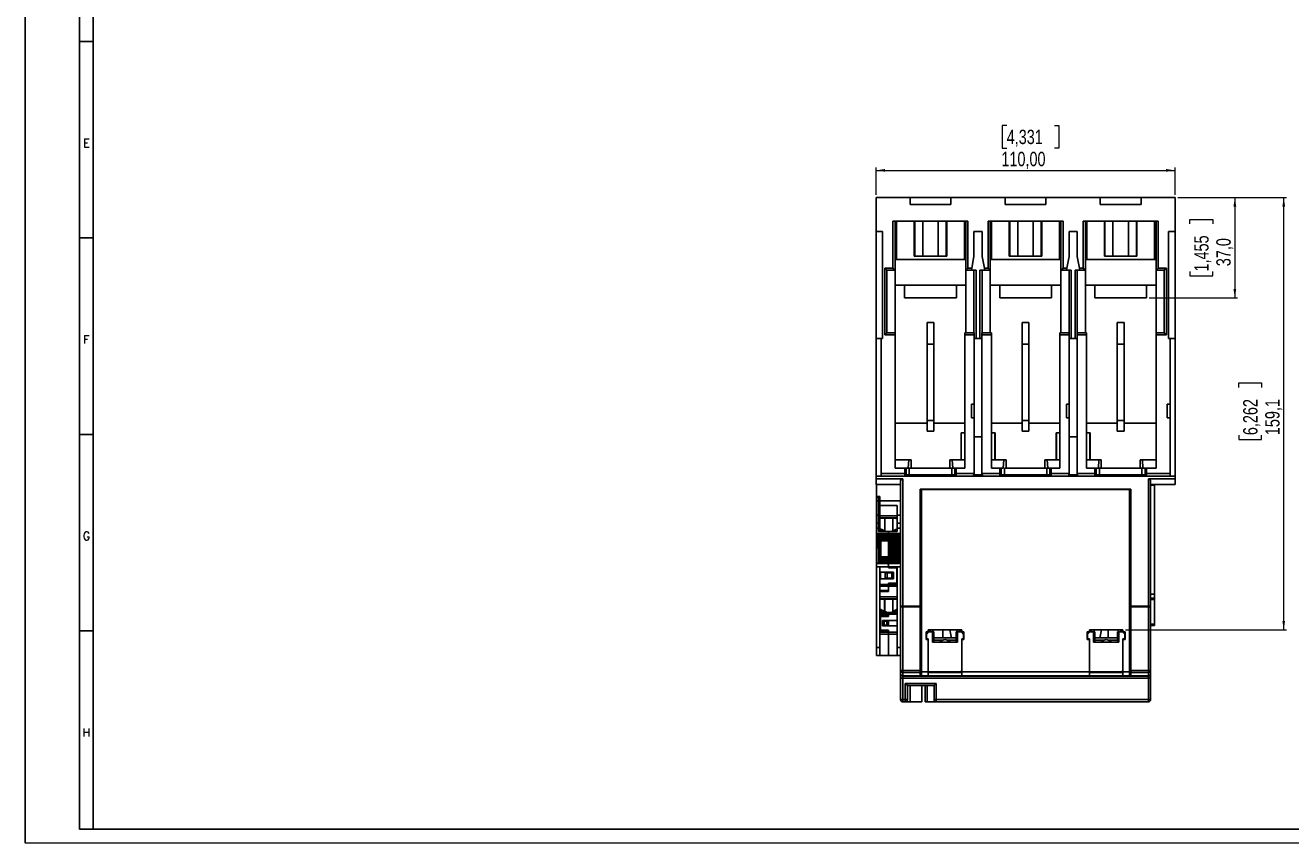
# Model space of a CAD drawing. Header units: millimetres. Extents: x 0 to 841, y 0 to 594.
# Tile 1 of 16: x 0 to 466, y 0 to 301. Entities that reach past the tile are written whole.
import ezdxf

# ---------------------------------------------------------------- set-up
doc = ezdxf.new("R2010")
doc.units = ezdxf.units.MM
doc.header["$PDSIZE"] = -1
doc.layers.add('FORMATO', color=7, linetype='Continuous')
doc.styles.add('SLDTEXTSTYLE0', font='ROMANS')
doc.styles.add('SLDTEXTSTYLE3', font='TXT', dxfattribs={"width": 0.75})
doc.dimstyles.new('SLDDIMSTYLE0', dxfattribs={"dimtxt": 5.291667, "dimasz": 3.302, "dimexe": 0, "dimexo": 0.0625, "dimgap": 1.322917, "dimtad": 1, "dimdec": 1, "dimrnd": 1e-09, "dimzin": 12, "dimdsep": 46, "dimtxsty": 'SLDTEXTSTYLE3', "dimsah": 1, "dimcen": 0.09, "dimadec": 0, "dimazin": 3, "dimtfac": 1, "dimtdec": 1, "dimtofl": 0, "dimtmove": 0, "dimatfit": 3, "dimfxl": 0, "dimfrac": 2, "dimtolj": 1, "dimtzin": 12, "dimarcsym": 0})
doc.dimstyles.new('SLDDIMSTYLE2', dxfattribs={"dimtxt": 5.291667, "dimasz": 3.302, "dimexe": 0, "dimexo": 0.0625, "dimgap": 1.322917, "dimtad": 1, "dimrnd": 1e-09, "dimzin": 12, "dimdsep": 46, "dimtxsty": 'SLDTEXTSTYLE3', "dimsah": 1, "dimcen": 0.09, "dimadec": 0, "dimazin": 3, "dimtfac": 1, "dimtofl": 0, "dimtmove": 0, "dimatfit": 3, "dimfxl": 0, "dimfrac": 2, "dimtolj": 1, "dimtzin": 12, "dimarcsym": 0})

# ---------------------------------------------------------------- blocks, each defined once
blk = doc.blocks.new('_D_8')
at = {"color": 7, "linetype": 'Continuous', "lineweight": 0}
for p, q in [((424.09, 237.37), (446.09, 237.37)), ((445.09, 237.37), (445.09, 200.42)), ((428.55, 227.74), (428.55, 229.35)), ((428.55, 229.35), (436.96, 229.35)), ((436.96, 229.35), (436.96, 227.74)), ((428.55, 210.15), (428.55, 208.54)), ((436.96, 208.54), (436.96, 210.15)), ((428.55, 208.54), (436.96, 208.54)), ((413.61, 200.42), (446.09, 200.42))]:
    blk.add_line(p, q, dxfattribs=at)
at = {"color": 7, "linetype": 'Continuous', "lineweight": 18}
for points in [[(445.09, 237.37), (444.58, 234.07), (445.6, 234.07)], [(445.09, 200.42), (445.6, 203.72), (444.58, 203.72)]]:
    blk.add_solid(points, dxfattribs=at)
at = {"color": 7, "linetype": 'Continuous', "lineweight": 18, "char_height": 5.292, "attachment_point": 1, "rotation": 90, "style": 'SLDTEXTSTYLE3'}
for s, insert in [('1,455', (430.14, 210.15)), ('37,0', (438.27, 212.11))]:
    blk.add_mtext(s, dxfattribs=dict(at, insert=insert))
blk = doc.blocks.new('_D_9')
at = {"color": 7, "linetype": 'Continuous', "lineweight": 0}
for p, q in [((361.14, 263.91), (359.53, 263.91)), ((359.53, 263.91), (359.53, 255.5)), ((378.73, 263.91), (380.34, 263.91)), ((380.34, 263.91), (380.34, 255.5)), ((359.53, 255.5), (361.14, 255.5)), ((380.34, 255.5), (378.73, 255.5)), ((313.09, 238.37), (313.09, 248.37)), ((313.09, 247.37), (423.09, 247.37)), ((423.09, 238.37), (423.09, 248.37))]:
    blk.add_line(p, q, dxfattribs=at)
at = {"color": 7, "linetype": 'Continuous', "lineweight": 18}
for points in [[(313.09, 247.37), (316.39, 246.86), (316.39, 247.88)], [(423.09, 247.37), (419.79, 247.88), (419.79, 246.86)]]:
    blk.add_solid(points, dxfattribs=at)
at = {"color": 7, "linetype": 'Continuous', "lineweight": 18, "char_height": 5.292, "attachment_point": 1, "style": 'SLDTEXTSTYLE3'}
for s, insert in [('4,331', (361.14, 262.32)), ('110,00', (359.19, 254.19))]:
    blk.add_mtext(s, dxfattribs=dict(at, insert=insert))
blk = doc.blocks.new('_D_10')
at = {"color": 7, "linetype": 'Continuous', "lineweight": 0}
for p, q in [((424.09, 237.37), (464.09, 237.37)), ((463.09, 78.32), (463.09, 237.37)), ((446.55, 167.53), (446.55, 169.14)), ((446.55, 169.14), (454.96, 169.14)), ((454.96, 169.14), (454.96, 167.53)), ((446.55, 149.94), (446.55, 148.33)), ((454.96, 148.33), (454.96, 149.94)), ((446.55, 148.33), (454.96, 148.33)), ((404.89, 78.32), (464.09, 78.32))]:
    blk.add_line(p, q, dxfattribs=at)
at = {"color": 7, "linetype": 'Continuous', "lineweight": 18}
for points in [[(463.09, 237.37), (462.58, 234.07), (463.6, 234.07)], [(463.09, 78.32), (463.6, 81.62), (462.58, 81.62)]]:
    blk.add_solid(points, dxfattribs=at)
at = {"color": 7, "linetype": 'Continuous', "lineweight": 18, "char_height": 5.292, "attachment_point": 1, "rotation": 90, "style": 'SLDTEXTSTYLE3'}
for s, insert in [('6,262', (448.14, 149.94)), ('159,1', (456.27, 149.94))]:
    blk.add_mtext(s, dxfattribs=dict(at, insert=insert))

msp = doc.modelspace()

# ---------------------------------------------------------------- linework, layer by layer
at = {"color": 7, "linetype": 'Continuous', "lineweight": 25}
for p, q in [((313.088, 224.823), (313.088, 237.373)), ((325.588, 237.373), (313.088, 237.373)), ((325.588, 234.773), (325.588, 237.373)), ((325.588, 237.373), (340.588, 237.373)), ((325.588, 234.773), (340.588, 234.773)), ((340.588, 234.773), (340.588, 237.373)), ((360.588, 237.373), (340.588, 237.373)), ((360.588, 234.773), (360.588, 237.373)), ((360.588, 237.373), (375.588, 237.373)), ((360.588, 234.773), (375.588, 234.773)), ((375.588, 234.773), (375.588, 237.373)), ((395.588, 237.373), (375.588, 237.373)), ((395.588, 234.773), (395.588, 237.373)), ((395.588, 237.373), (410.588, 237.373)), ((395.588, 234.773), (410.588, 234.773)), ((410.588, 234.773), (410.588, 237.373)), ((423.088, 237.373), (410.588, 237.373)), ((423.088, 224.823), (423.088, 237.373)), ((346.888, 228.623), (319.288, 228.623)), ((319.288, 211.423), (319.288, 228.623)), ((320.088, 228.623), (320.088, 210.623)), ((327.088, 228.623), (320.588, 228.623)), ((320.588, 228.623), (320.588, 214.623)), ((327.088, 215.823), (327.088, 228.623)), ((327.302, 215.823), (327.302, 228.623)), ((330.253, 228.623), (330.253, 215.823)), ((335.923, 215.823), (335.923, 228.623)), ((338.874, 228.623), (338.874, 215.823)), ((339.087, 215.823), (339.087, 228.623)), ((345.588, 228.623), (339.087, 228.623)), ((345.588, 228.623), (345.588, 214.623)), ((346.088, 210.623), (346.088, 228.623)), ((346.888, 228.623), (346.888, 211.423)), ((381.888, 228.623), (354.288, 228.623)), ((354.288, 211.423), (354.288, 228.623)), ((355.088, 228.623), (355.088, 210.623)), ((355.588, 228.623), (355.588, 214.623)), ((362.088, 228.623), (355.588, 228.623)), ((362.088, 215.823), (362.088, 228.623)), ((362.302, 215.823), (362.302, 228.623)), ((365.253, 228.623), (365.253, 215.823)), ((370.923, 215.823), (370.923, 228.623)), ((373.874, 228.623), (373.874, 215.823)), ((374.087, 215.823), (374.087, 228.623)), ((380.588, 228.623), (374.087, 228.623)), ((380.588, 228.623), (380.588, 214.623)), ((381.088, 210.623), (381.088, 228.623)), ((381.888, 228.623), (381.888, 211.423)), ((416.888, 228.623), (389.288, 228.623)), ((389.288, 211.423), (389.288, 228.623)), ((390.088, 228.623), (390.088, 210.623)), ((397.088, 228.623), (390.588, 228.623)), ((390.588, 228.623), (390.588, 214.623)), ((397.088, 215.823), (397.088, 228.623)), ((397.302, 215.823), (397.302, 228.623)), ((400.253, 228.623), (400.253, 215.823)), ((405.923, 215.823), (405.923, 228.623)), ((408.874, 228.623), (408.874, 215.823)), ((409.087, 215.823), (409.087, 228.623)), ((415.588, 228.623), (409.087, 228.623)), ((415.588, 228.623), (415.588, 214.623)), ((416.088, 210.623), (416.088, 228.623)), ((416.888, 228.623), (416.888, 211.423)), ((315.438, 224.823), (313.088, 224.823)), ((313.088, 185.523), (313.088, 224.823)), ((315.438, 185.523), (315.438, 224.823)), ((320.088, 226.623), (320.588, 226.623)), ((345.588, 226.623), (346.088, 226.623)), ((352.088, 224.823), (349.088, 224.823)), ((349.088, 215.623), (349.088, 224.823)), ((352.088, 215.623), (352.088, 224.823)), ((355.088, 226.623), (355.588, 226.623)), ((380.588, 226.623), (381.088, 226.623)), ((387.088, 224.823), (384.088, 224.823)), ((384.088, 215.623), (384.088, 224.823)), ((387.088, 215.623), (387.088, 224.823)), ((390.088, 226.623), (390.588, 226.623)), ((415.588, 226.623), (416.088, 226.623)), ((423.088, 224.823), (420.738, 224.823)), ((420.738, 224.823), (420.738, 185.523)), ((423.088, 224.823), (423.088, 185.523)), ((320.088, 222.123), (320.588, 222.123)), ((320.588, 221.323), (320.088, 221.323)), ((345.588, 222.123), (346.088, 222.123)), ((346.088, 221.323), (345.588, 221.323)), ((355.088, 222.123), (355.588, 222.123)), ((355.588, 221.323), (355.088, 221.323)), ((380.588, 222.123), (381.088, 222.123)), ((381.088, 221.323), (380.588, 221.323)), ((390.088, 222.123), (390.588, 222.123)), ((390.588, 221.323), (390.088, 221.323)), ((415.588, 222.123), (416.088, 222.123)), ((416.088, 221.323), (415.588, 221.323)), ((320.588, 214.623), (320.088, 214.623)), ((345.588, 214.623), (320.588, 214.623)), ((327.088, 215.823), (339.087, 215.823)), ((346.088, 214.623), (345.588, 214.623)), ((348.248, 211.423), (349.088, 215.623)), ((352.088, 215.623), (352.928, 211.423)), ((355.588, 214.623), (355.088, 214.623)), ((380.588, 214.623), (355.588, 214.623)), ((362.088, 215.823), (374.087, 215.823)), ((381.088, 214.623), (380.588, 214.623)), ((383.248, 211.423), (384.088, 215.623)), ((387.088, 215.623), (387.928, 211.423)), ((390.588, 214.623), (390.088, 214.623)), ((415.588, 214.623), (390.588, 214.623)), ((397.088, 215.823), (409.087, 215.823)), ((416.088, 214.623), (415.588, 214.623)), ((316.288, 211.423), (319.288, 211.423)), ((316.288, 186.823), (316.288, 211.423)), ((316.288, 211.423), (317.088, 210.623)), ((317.088, 210.623), (317.088, 187.623)), ((320.088, 210.623), (317.088, 210.623)), ((320.088, 210.623), (319.288, 211.423)), ((320.088, 187.623), (320.088, 210.623)), ((346.888, 211.423), (346.088, 210.623)), ((348.088, 210.623), (346.088, 210.623)), ((346.088, 187.623), (346.088, 210.623)), ((346.888, 211.423), (348.248, 211.423)), ((348.248, 211.423), (348.088, 210.623)), ((349.888, 210.623), (348.088, 210.623)), ((349.088, 187.623), (349.088, 210.623)), ((349.888, 210.623), (349.888, 185.523)), ((351.288, 185.523), (351.288, 210.623)), ((353.088, 210.623), (351.288, 210.623)), ((352.088, 210.623), (352.088, 187.623)), ((352.928, 211.423), (354.288, 211.423)), ((353.088, 210.623), (352.928, 211.423)), ((355.088, 210.623), (353.088, 210.623)), ((355.088, 210.623), (354.288, 211.423)), ((355.088, 187.623), (355.088, 210.623)), ((381.888, 211.423), (381.088, 210.623)), ((383.088, 210.623), (381.088, 210.623)), ((381.088, 187.623), (381.088, 210.623)), ((381.888, 211.423), (383.248, 211.423)), ((383.248, 211.423), (383.088, 210.623)), ((384.888, 210.623), (383.088, 210.623)), ((384.088, 187.623), (384.088, 210.623)), ((384.888, 210.623), (384.888, 185.523)), ((386.288, 185.523), (386.288, 210.623)), ((388.088, 210.623), (386.288, 210.623)), ((387.088, 210.623), (387.088, 187.623)), ((387.928, 211.423), (389.288, 211.423)), ((388.088, 210.623), (387.928, 211.423)), ((390.088, 210.623), (388.088, 210.623)), ((390.088, 210.623), (389.288, 211.423)), ((390.088, 187.623), (390.088, 210.623)), ((416.888, 211.423), (416.088, 210.623)), ((419.088, 210.623), (416.088, 210.623)), ((416.088, 187.623), (416.088, 210.623)), ((416.888, 211.423), (419.888, 211.423)), ((419.088, 210.623), (419.888, 211.423)), ((419.088, 187.623), (419.088, 210.623)), ((419.888, 211.423), (419.888, 186.823)), ((323.563, 205.183), (320.088, 205.183)), ((323.563, 205.183), (342.613, 205.183)), ((323.563, 200.423), (323.563, 205.183)), ((342.613, 200.423), (342.613, 205.183)), ((346.088, 205.183), (342.613, 205.183)), ((358.563, 205.183), (355.088, 205.183)), ((358.563, 200.423), (358.563, 205.183)), ((358.563, 205.183), (377.613, 205.183)), ((377.613, 200.423), (377.613, 205.183)), ((381.088, 205.183), (377.613, 205.183)), ((393.563, 205.183), (390.088, 205.183)), ((393.563, 200.423), (393.563, 205.183)), ((393.563, 205.183), (412.613, 205.183)), ((412.613, 200.423), (412.613, 205.183)), ((416.088, 205.183), (412.613, 205.183)), ((323.563, 200.423), (342.613, 200.423)), ((358.563, 200.423), (377.613, 200.423)), ((393.563, 200.423), (412.613, 200.423)), ((334.338, 191.337), (331.838, 191.337)), ((331.838, 183.483), (331.838, 191.337)), ((334.338, 191.337), (334.338, 183.483)), ((366.838, 183.483), (366.838, 191.337)), ((369.338, 191.337), (366.838, 191.337)), ((369.338, 191.337), (369.338, 183.483)), ((401.838, 183.483), (401.838, 191.337)), ((404.338, 191.337), (401.838, 191.337)), ((404.338, 191.337), (404.338, 183.483)), ((317.088, 187.623), (316.288, 186.823)), ((320.088, 186.823), (316.288, 186.823)), ((317.088, 187.623), (320.088, 187.623)), ((320.088, 187.623), (320.088, 186.823)), ((320.088, 186.823), (320.088, 137.823)), ((345.688, 186.823), (345.688, 187.623)), ((345.688, 187.623), (349.138, 187.623)), ((345.688, 137.823), (345.688, 186.823)), ((349.138, 186.823), (345.688, 186.823)), ((349.138, 187.623), (349.138, 186.823)), ((349.138, 186.823), (349.138, 161.323)), ((352.038, 186.823), (352.038, 187.623)), ((352.038, 187.623), (355.488, 187.623)), ((352.038, 186.823), (352.038, 135.823)), ((355.488, 186.823), (352.038, 186.823)), ((355.488, 187.623), (355.488, 186.823)), ((355.488, 186.823), (355.488, 137.823)), ((380.688, 187.623), (384.138, 187.623)), ((380.688, 186.823), (380.688, 187.623)), ((380.688, 137.823), (380.688, 186.823)), ((384.138, 186.823), (380.688, 186.823)), ((384.138, 187.623), (384.138, 186.823)), ((384.138, 186.823), (384.138, 161.323)), ((387.038, 186.823), (387.038, 187.623)), ((387.038, 187.623), (390.488, 187.623)), ((390.488, 186.823), (387.038, 186.823)), ((387.038, 186.823), (387.038, 135.823)), ((390.488, 187.623), (390.488, 186.823)), ((390.488, 186.823), (390.488, 137.823)), ((416.088, 187.623), (419.088, 187.623)), ((416.088, 186.823), (416.088, 187.623)), ((416.088, 137.823), (416.088, 186.823)), ((419.888, 186.823), (416.088, 186.823)), ((419.888, 186.823), (419.088, 187.623)), ((314.938, 185.523), (313.088, 185.523)), ((313.088, 185.523), (313.088, 134.823)), ((314.938, 185.523), (314.938, 135.823)), ((314.938, 185.523), (315.438, 185.523)), ((334.338, 183.483), (331.838, 183.483)), ((331.838, 155.373), (331.838, 183.483)), ((334.338, 183.483), (334.338, 155.373)), ((349.888, 185.523), (349.138, 185.523)), ((349.888, 185.523), (351.288, 185.523)), ((352.038, 185.523), (351.288, 185.523)), ((369.338, 183.483), (366.838, 183.483)), ((366.838, 155.373), (366.838, 183.483)), ((369.338, 183.483), (369.338, 155.373)), ((384.888, 185.523), (384.138, 185.523)), ((384.888, 185.523), (386.288, 185.523)), ((387.038, 185.523), (386.288, 185.523)), ((404.338, 183.483), (401.838, 183.483)), ((401.838, 155.373), (401.838, 183.483)), ((404.338, 183.483), (404.338, 155.373)), ((420.738, 185.523), (421.238, 185.523)), ((421.238, 185.523), (421.238, 161.323)), ((423.088, 185.523), (421.238, 185.523)), ((423.088, 134.823), (423.088, 185.523)), ((349.138, 161.323), (348.138, 161.323)), ((348.138, 161.323), (348.138, 156.323)), ((349.138, 156.323), (349.138, 161.323)), ((384.138, 161.323), (383.138, 161.323)), ((383.138, 161.323), (383.138, 156.323)), ((384.138, 156.323), (384.138, 161.323)), ((421.238, 161.323), (420.238, 161.323)), ((420.238, 161.323), (420.238, 156.323)), ((421.238, 156.323), (421.238, 161.323)), ((320.088, 154.373), (331.838, 154.373)), ((331.838, 155.373), (334.338, 155.373)), ((331.838, 151.373), (331.838, 155.373)), ((334.338, 155.373), (334.338, 151.373)), ((334.338, 154.373), (345.688, 154.373)), ((348.138, 156.323), (349.138, 156.323)), ((349.138, 156.323), (349.138, 135.823)), ((355.488, 154.373), (366.838, 154.373)), ((366.838, 155.373), (369.338, 155.373)), ((366.838, 151.373), (366.838, 155.373)), ((369.338, 155.373), (369.338, 151.373)), ((369.338, 154.373), (380.688, 154.373)), ((383.138, 156.323), (384.138, 156.323)), ((384.138, 156.323), (384.138, 135.823)), ((390.488, 154.373), (401.838, 154.373)), ((401.838, 155.373), (404.338, 155.373)), ((401.838, 151.373), (401.838, 155.373)), ((404.338, 155.373), (404.338, 151.373)), ((404.338, 154.373), (416.088, 154.373)), ((420.238, 156.323), (421.238, 156.323)), ((421.238, 156.323), (421.238, 135.823)), ((331.838, 151.373), (334.338, 151.373)), ((344.333, 150.823), (344.333, 140.823)), ((344.438, 150.823), (344.333, 150.823)), ((344.438, 150.823), (344.438, 140.823)), ((345.688, 150.823), (344.438, 150.823)), ((349.138, 149.323), (352.038, 149.323)), ((356.738, 150.823), (355.488, 150.823)), ((356.738, 150.823), (356.738, 140.823)), ((356.842, 150.823), (356.738, 150.823)), ((356.842, 150.823), (356.842, 140.823)), ((366.838, 151.373), (369.338, 151.373)), ((379.333, 150.823), (379.333, 140.823)), ((379.438, 150.823), (379.333, 150.823)), ((379.438, 150.823), (379.438, 140.823)), ((380.688, 150.823), (379.438, 150.823)), ((384.138, 149.323), (387.038, 149.323)), ((391.738, 150.823), (390.488, 150.823)), ((391.738, 150.823), (391.738, 140.823)), ((391.842, 150.823), (391.738, 150.823)), ((391.842, 150.823), (391.842, 140.823)), ((401.838, 151.373), (404.338, 151.373)), ((320.088, 140.823), (325.088, 140.823)), ((325.088, 140.823), (324.888, 137.823)), ((325.954, 140.823), (325.088, 140.823)), ((325.954, 137.823), (325.954, 140.823)), ((340.221, 137.823), (340.221, 140.823)), ((341.088, 140.823), (340.221, 140.823)), ((341.288, 137.823), (341.088, 140.823)), ((341.088, 140.823), (345.688, 140.823)), ((355.488, 140.823), (360.088, 140.823)), ((360.088, 140.823), (359.888, 137.823)), ((360.954, 140.823), (360.088, 140.823)), ((360.954, 137.823), (360.954, 140.823)), ((375.221, 137.823), (375.221, 140.823)), ((376.088, 140.823), (375.221, 140.823)), ((376.288, 137.823), (376.088, 140.823)), ((376.088, 140.823), (380.688, 140.823)), ((390.488, 140.823), (395.088, 140.823)), ((395.088, 140.823), (394.888, 137.823)), ((395.954, 140.823), (395.088, 140.823)), ((395.954, 137.823), (395.954, 140.823)), ((410.221, 137.823), (410.221, 140.823)), ((411.088, 140.823), (410.221, 140.823)), ((411.288, 137.823), (411.088, 140.823)), ((411.088, 140.823), (416.088, 140.823)), ((314.938, 135.823), (323.62, 135.823)), ((314.938, 134.823), (314.938, 135.823)), ((320.088, 137.823), (323.62, 137.823)), ((323.62, 135.823), (323.62, 137.823)), ((323.62, 137.823), (324.119, 137.823)), ((323.62, 135.823), (324.119, 135.823)), ((324.119, 137.823), (324.119, 135.823)), ((324.119, 137.823), (324.888, 137.823)), ((324.152, 135.323), (325.288, 135.323)), ((325.288, 137.823), (325.288, 135.323)), ((325.288, 137.823), (340.888, 137.823)), ((325.288, 135.323), (340.888, 135.323)), ((340.888, 137.823), (340.888, 135.323)), ((340.888, 135.323), (342.023, 135.323)), ((341.288, 137.823), (342.057, 137.823)), ((342.057, 135.823), (342.057, 137.823)), ((342.057, 137.823), (342.555, 137.823)), ((342.555, 135.823), (342.057, 135.823)), ((342.555, 137.823), (342.555, 135.823)), ((342.555, 137.823), (345.688, 137.823)), ((342.555, 135.823), (349.138, 135.823)), ((349.138, 135.823), (348.838, 134.823)), ((348.988, 135.323), (352.188, 135.323)), ((352.038, 135.823), (358.62, 135.823)), ((352.338, 134.823), (352.038, 135.823)), ((355.488, 137.823), (358.62, 137.823)), ((358.62, 135.823), (358.62, 137.823)), ((358.62, 137.823), (359.119, 137.823)), ((358.62, 135.823), (359.119, 135.823)), ((359.119, 137.823), (359.119, 135.823)), ((359.119, 137.823), (359.888, 137.823)), ((359.152, 135.323), (360.288, 135.323)), ((360.288, 137.823), (360.288, 135.323)), ((360.288, 137.823), (375.888, 137.823)), ((360.288, 135.323), (375.888, 135.323)), ((375.888, 137.823), (375.888, 135.323)), ((375.888, 135.323), (377.023, 135.323)), ((376.288, 137.823), (377.057, 137.823)), ((377.057, 135.823), (377.057, 137.823)), ((377.057, 137.823), (377.555, 137.823)), ((377.555, 135.823), (377.057, 135.823)), ((377.555, 137.823), (377.555, 135.823)), ((377.555, 137.823), (380.688, 137.823)), ((377.555, 135.823), (384.138, 135.823)), ((384.138, 135.823), (383.838, 134.823)), ((383.988, 135.323), (387.188, 135.323)), ((387.038, 135.823), (393.62, 135.823)), ((387.338, 134.823), (387.038, 135.823)), ((390.488, 137.823), (393.62, 137.823)), ((393.62, 135.823), (393.62, 137.823)), ((393.62, 137.823), (394.119, 137.823)), ((393.62, 135.823), (394.119, 135.823)), ((394.119, 137.823), (394.119, 135.823)), ((394.119, 137.823), (394.888, 137.823)), ((394.152, 135.323), (395.288, 135.323)), ((395.288, 137.823), (395.288, 135.323)), ((395.288, 137.823), (410.888, 137.823)), ((395.288, 135.323), (410.888, 135.323)), ((410.888, 137.823), (410.888, 135.323)), ((410.888, 135.323), (412.023, 135.323)), ((411.288, 137.823), (412.057, 137.823)), ((412.057, 135.823), (412.057, 137.823)), ((412.057, 137.823), (412.555, 137.823)), ((412.555, 135.823), (412.057, 135.823)), ((412.555, 137.823), (412.555, 135.823)), ((412.555, 137.823), (416.088, 137.823)), ((412.555, 135.823), (421.238, 135.823)), ((421.238, 135.823), (421.238, 134.823)), ((313.088, 133.823), (313.088, 134.823)), ((314.938, 134.823), (313.088, 134.823)), ((313.088, 133.823), (322.888, 133.823)), ((313.088, 131.823), (313.088, 133.823)), ((322.088, 131.823), (313.088, 131.823)), ((313.288, 127.343), (313.288, 131.823)), ((323.653, 134.823), (314.938, 134.823)), ((322.088, 86.723), (322.088, 133.023)), ((322.888, 133.823), (322.888, 86.723)), ((324.82, 134.823), (323.653, 134.823)), ((341.355, 134.823), (324.82, 134.823)), ((342.522, 134.823), (341.355, 134.823)), ((348.838, 134.823), (342.522, 134.823)), ((352.338, 134.823), (348.838, 134.823)), ((358.653, 134.823), (352.338, 134.823)), ((359.82, 134.823), (358.653, 134.823)), ((376.355, 134.823), (359.82, 134.823)), ((377.522, 134.823), (376.355, 134.823)), ((383.838, 134.823), (377.522, 134.823)), ((387.338, 134.823), (383.838, 134.823)), ((393.653, 134.823), (387.338, 134.823)), ((394.82, 134.823), (393.653, 134.823)), ((411.355, 134.823), (394.82, 134.823)), ((412.522, 134.823), (411.355, 134.823)), ((421.238, 134.823), (412.522, 134.823)), ((413.288, 86.723), (413.288, 133.823)), ((413.288, 133.823), (423.088, 133.823)), ((414.088, 133.023), (414.088, 86.723)), ((423.088, 131.823), (414.088, 131.823)), ((415.588, 131.529), (414.088, 131.529)), ((415.588, 131.823), (415.588, 131.529)), ((415.588, 131.529), (415.588, 91.443)), ((421.238, 134.823), (423.088, 134.823)), ((423.088, 133.823), (423.088, 134.823)), ((423.088, 133.823), (423.088, 131.823)), ((313.288, 127.343), (313.288, 127.043)), ((313.288, 127.343), (314.488, 127.343)), ((314.488, 127.043), (313.288, 127.043)), ((313.288, 127.043), (313.288, 125.739)), ((313.988, 125.739), (313.288, 125.739)), ((313.288, 125.739), (313.288, 120.543)), ((313.988, 127.043), (313.988, 127.343)), ((314.488, 126.743), (313.988, 126.743)), ((313.988, 125.739), (313.988, 126.743)), ((313.988, 125.739), (313.988, 120.612)), ((314.238, 127.043), (314.238, 127.343)), ((314.238, 121.043), (314.238, 126.743)), ((314.488, 125.739), (314.488, 127.343)), ((314.488, 126.743), (314.488, 127.043)), ((314.488, 125.739), (314.488, 124.007)), ((314.488, 125.739), (322.088, 125.739)), ((329.338, 130.123), (406.838, 130.123)), ((329.338, 86.723), (329.338, 130.123)), ((329.838, 129.923), (329.838, 130.123)), ((329.838, 129.923), (329.838, 62.823)), ((406.338, 129.923), (329.838, 129.923)), ((406.338, 130.123), (406.338, 129.923)), ((406.338, 62.823), (406.338, 129.923)), ((406.838, 86.723), (406.838, 130.123)), ((314.488, 124.007), (320.888, 124.007)), ((314.488, 124.007), (314.488, 120.612)), ((320.888, 120.543), (320.888, 124.007)), ((314.488, 120.543), (313.288, 120.543)), ((313.288, 120.543), (313.288, 117.543)), ((313.288, 117.543), (313.988, 117.543)), ((313.288, 115.693), (313.288, 117.543)), ((314.488, 120.612), (313.988, 120.612)), ((313.988, 120.462), (314.488, 120.462)), ((313.988, 120.462), (313.988, 117.543)), ((313.988, 117.543), (313.988, 115.781)), ((314.488, 116.863), (313.988, 116.863)), ((314.188, 120.462), (314.188, 119.343)), ((314.188, 119.343), (314.288, 119.343)), ((314.488, 121.043), (314.238, 121.043)), ((314.238, 120.612), (314.238, 121.043)), ((314.288, 120.462), (314.288, 119.343)), ((320.888, 119.343), (314.288, 119.343)), ((314.488, 120.612), (314.488, 120.543)), ((314.488, 120.543), (314.488, 120.462)), ((314.488, 120.462), (314.488, 120.243)), ((314.488, 120.243), (320.888, 120.243)), ((314.488, 120.243), (314.488, 119.543)), ((314.488, 119.543), (320.888, 119.543)), ((314.488, 119.343), (314.488, 115.781)), ((316.288, 119.343), (316.288, 114.556)), ((319.288, 114.74), (319.288, 119.343)), ((320.388, 119.243), (320.388, 119.343)), ((320.388, 119.243), (320.888, 119.243)), ((320.888, 120.543), (322.088, 120.543)), ((320.888, 117.543), (320.888, 120.543)), ((320.888, 117.543), (322.088, 117.543)), ((320.888, 115.693), (320.888, 117.543)), ((313.288, 115.693), (314.488, 115.693)), ((313.288, 115.693), (313.288, 113.743)), ((313.288, 102.793), (313.345, 113.793)), ((313.345, 113.743), (313.288, 113.743)), ((313.288, 113.743), (313.288, 113.393)), ((313.343, 113.393), (313.288, 113.393)), ((313.288, 102.743), (313.288, 113.393)), ((313.345, 113.793), (313.888, 113.793)), ((313.888, 113.793), (313.889, 113.434)), ((313.888, 113.793), (314.488, 113.793)), ((313.889, 113.434), (313.916, 102.793)), ((314.488, 115.781), (313.988, 115.781)), ((313.988, 115.569), (314.488, 115.569)), ((313.988, 115.569), (313.988, 114.504)), ((317.688, 114.504), (313.988, 114.504)), ((314.19, 115.469), (314.19, 114.504)), ((314.459, 102.793), (314.487, 113.434)), ((314.488, 113.793), (314.487, 113.434)), ((314.488, 115.781), (314.488, 115.693)), ((314.488, 115.693), (314.488, 115.569)), ((314.488, 115.569), (314.488, 115.424)), ((314.488, 113.793), (314.888, 113.793)), ((315.976, 114.585), (314.597, 115.253)), ((314.597, 114.504), (314.597, 115.253)), ((314.888, 113.793), (314.888, 113.768)), ((314.888, 113.793), (315.488, 113.793)), ((314.888, 113.768), (314.895, 111.052)), ((316.288, 114.74), (315.21, 115.253)), ((315.48, 111.052), (315.488, 113.768)), ((315.488, 113.793), (315.488, 113.768)), ((315.488, 113.793), (315.888, 113.793)), ((315.888, 113.793), (315.888, 113.768)), ((315.888, 113.793), (316.488, 113.793)), ((315.888, 113.768), (315.895, 111.052)), ((315.976, 114.504), (315.976, 114.585)), ((316.48, 111.052), (316.488, 113.768)), ((316.488, 113.793), (316.488, 113.768)), ((316.488, 113.793), (316.888, 113.793)), ((316.888, 113.793), (316.888, 113.768)), ((316.888, 113.793), (317.488, 113.793)), ((316.888, 113.768), (316.895, 111.052)), ((317.688, 114.393), (317.438, 114.143)), ((317.438, 114.143), (317.688, 113.893)), ((317.48, 111.052), (317.488, 113.768)), ((317.488, 113.793), (317.488, 113.768)), ((317.488, 113.793), (317.888, 113.793)), ((317.688, 114.543), (317.688, 114.393)), ((317.688, 114.543), (320.888, 114.543)), ((317.688, 113.793), (317.688, 114.504)), ((317.688, 113.893), (317.688, 113.793)), ((317.888, 113.793), (317.889, 113.434)), ((317.888, 113.793), (318.488, 113.793)), ((317.889, 113.434), (317.916, 102.793)), ((318.459, 102.793), (318.487, 113.434)), ((318.488, 113.793), (318.487, 113.434)), ((318.488, 113.793), (318.888, 113.793)), ((318.888, 113.793), (318.889, 113.434)), ((318.888, 113.793), (319.488, 113.793)), ((318.889, 113.434), (318.916, 102.793)), ((320.365, 115.253), (318.963, 114.585)), ((318.963, 114.543), (318.963, 114.585)), ((319.459, 102.793), (319.487, 113.434)), ((319.488, 113.793), (319.487, 113.434)), ((319.488, 113.793), (319.888, 113.793)), ((319.888, 113.793), (319.889, 113.434)), ((319.888, 113.793), (320.488, 113.793)), ((319.889, 113.434), (319.916, 102.793)), ((320.365, 114.543), (320.365, 115.253)), ((320.459, 102.793), (320.487, 113.434)), ((320.488, 113.793), (320.487, 113.434)), ((320.488, 113.793), (320.888, 113.793)), ((320.865, 114.543), (320.865, 115.469)), ((320.888, 115.693), (322.088, 115.693)), ((320.888, 114.543), (320.888, 115.693)), ((320.888, 113.793), (320.889, 113.434)), ((320.888, 113.793), (321.488, 113.793)), ((320.889, 113.434), (320.916, 102.793)), ((321.459, 102.793), (321.487, 113.434)), ((321.488, 113.793), (321.487, 113.434)), ((321.488, 113.793), (322.088, 113.793)), ((322.059, 102.793), (322.088, 113.793)), ((314.865, 111.052), (314.869, 111.05)), ((314.895, 111.052), (314.865, 111.052)), ((314.865, 111.052), (314.865, 105.17)), ((317.607, 111.05), (314.869, 111.05)), ((314.869, 105.174), (314.869, 111.05)), ((315.895, 111.052), (315.48, 111.052)), ((316.895, 111.052), (316.48, 111.052)), ((317.611, 111.052), (317.48, 111.052)), ((317.611, 111.052), (317.607, 111.05)), ((317.607, 111.05), (317.607, 105.174)), ((317.611, 111.052), (317.611, 105.17)), ((322.088, 110.608), (322.079, 110.608)), ((322.081, 111.293), (322.088, 111.293)), ((313.288, 102.793), (313.916, 102.793)), ((313.288, 102.743), (317.688, 102.743)), ((313.288, 102.743), (313.288, 101.543)), ((314.459, 102.793), (313.916, 102.793)), ((314.088, 102.793), (314.088, 102.743)), ((314.438, 102.743), (314.438, 102.793)), ((314.459, 102.793), (314.916, 102.793)), ((314.488, 102.793), (314.488, 102.743)), ((314.865, 105.17), (314.869, 105.174)), ((314.911, 105.17), (314.865, 105.17)), ((317.607, 105.174), (314.869, 105.174)), ((314.91, 105.17), (314.916, 102.793)), ((315.459, 102.793), (314.916, 102.793)), ((315.459, 102.793), (315.465, 105.17)), ((315.459, 102.793), (315.916, 102.793)), ((315.911, 105.17), (315.464, 105.17)), ((315.91, 105.17), (315.916, 102.793)), ((316.459, 102.793), (315.916, 102.793)), ((316.459, 102.793), (316.465, 105.17)), ((316.459, 102.793), (316.916, 102.793)), ((316.911, 105.17), (316.464, 105.17)), ((316.91, 105.17), (316.916, 102.793)), ((317.459, 102.793), (316.916, 102.793)), ((317.459, 102.793), (317.465, 105.17)), ((317.459, 102.793), (317.916, 102.793)), ((317.611, 105.17), (317.464, 105.17)), ((317.611, 105.17), (317.607, 105.174)), ((317.688, 102.743), (317.688, 101.543)), ((317.688, 102.743), (317.688, 102.393)), ((317.688, 102.743), (321.288, 102.743)), ((318.459, 102.793), (317.916, 102.793)), ((318.459, 102.793), (318.916, 102.793)), ((319.459, 102.793), (318.916, 102.793)), ((319.459, 102.793), (319.916, 102.793)), ((320.459, 102.793), (319.916, 102.793)), ((320.459, 102.793), (320.916, 102.793)), ((321.459, 102.793), (320.916, 102.793)), ((321.288, 102.743), (321.288, 102.793)), ((321.459, 102.793), (322.059, 102.793)), ((322.088, 105.793), (322.067, 105.793)), ((322.068, 106.477), (322.088, 106.478)), ((317.688, 101.543), (313.288, 101.543)), ((313.288, 101.543), (313.288, 71.843)), ((314.488, 101.543), (314.488, 71.843)), ((319.488, 99.543), (314.488, 99.543)), ((314.688, 97.043), (314.688, 99.543)), ((316.388, 99.293), (316.388, 97.293)), ((316.388, 99.293), (317.188, 99.293)), ((317.188, 99.293), (317.188, 97.293)), ((317.188, 99.293), (318.888, 99.293)), ((317.688, 102.393), (317.438, 102.143)), ((317.438, 102.143), (317.688, 101.893)), ((317.688, 101.893), (317.688, 101.543)), ((317.688, 101.543), (317.688, 101.143)), ((317.688, 101.543), (322.088, 101.543)), ((320.688, 101.143), (317.688, 101.143)), ((318.888, 97.293), (318.888, 99.293)), ((319.488, 97.043), (319.488, 99.543)), ((320.688, 101.143), (320.688, 95.443)), ((320.888, 71.843), (320.888, 101.543)), ((314.488, 97.043), (319.488, 97.043)), ((317.688, 95.043), (314.488, 95.043)), ((317.688, 94.343), (314.488, 94.343)), ((317.188, 97.293), (316.388, 97.293)), ((317.188, 97.293), (318.888, 97.293)), ((320.688, 95.443), (317.688, 95.443)), ((317.688, 95.443), (317.688, 95.043)), ((317.688, 95.043), (317.688, 94.343)), ((317.688, 95.043), (320.888, 95.043)), ((317.688, 94.343), (317.688, 92.743)), ((317.688, 94.343), (320.888, 94.343)), ((317.688, 92.443), (317.688, 94.343)), ((314.488, 92.743), (317.688, 92.743)), ((314.488, 92.443), (317.688, 92.443)), ((314.488, 90.443), (320.888, 90.443)), ((314.488, 89.743), (320.888, 89.743)), ((320.888, 89.543), (314.488, 89.543)), ((316.188, 89.543), (316.188, 85.147)), ((316.288, 89.543), (316.288, 85.1)), ((319.288, 84.916), (319.288, 89.543)), ((414.088, 91.443), (415.588, 91.443)), ((415.588, 89.943), (414.088, 89.943)), ((415.588, 89.443), (414.088, 89.443)), ((415.588, 91.443), (415.588, 89.943)), ((415.588, 89.943), (415.588, 89.443)), ((415.588, 89.443), (415.588, 80.443)), ((317.688, 84.743), (314.488, 84.743)), ((317.688, 84.043), (314.488, 84.043)), ((314.61, 85.785), (314.61, 85.829)), ((314.71, 84.743), (314.71, 85.829)), ((316.613, 84.945), (315.21, 85.613)), ((315.21, 84.743), (315.21, 85.613)), ((316.613, 84.743), (316.613, 84.945)), ((317.688, 84.743), (317.688, 84.043)), ((317.688, 84.743), (320.888, 84.743)), ((317.688, 84.043), (317.688, 83.493)), ((317.688, 83.243), (317.688, 84.043)), ((317.688, 84.043), (320.888, 84.043)), ((320.365, 85.613), (319.288, 85.1)), ((319.288, 85.147), (320.265, 85.613)), ((320.888, 85.569), (319.6, 84.945)), ((319.6, 84.743), (319.6, 84.945)), ((322.088, 63.377), (322.088, 87.023)), ((322.088, 87.023), (322.888, 87.023)), ((322.888, 86.723), (322.088, 86.723)), ((322.888, 87.023), (322.888, 63.377)), ((329.338, 87.023), (322.888, 87.023)), ((329.338, 86.723), (322.888, 86.723)), ((329.338, 87.023), (329.338, 63.377)), ((329.838, 86.723), (329.338, 86.723)), ((406.838, 86.723), (406.338, 86.723)), ((406.838, 87.023), (406.838, 63.377)), ((413.288, 87.023), (406.838, 87.023)), ((413.288, 86.723), (406.838, 86.723)), ((413.288, 63.377), (413.288, 87.023)), ((413.288, 87.023), (414.088, 87.023)), ((414.088, 86.723), (413.288, 86.723)), ((414.088, 87.023), (414.088, 63.377)), ((314.488, 83.493), (317.688, 83.493)), ((314.688, 78.243), (314.688, 83.243)), ((314.688, 83.243), (317.688, 83.243)), ((315.388, 79.743), (315.388, 81.743)), ((320.888, 81.743), (315.388, 81.743)), ((320.888, 79.743), (315.388, 79.743)), ((316.988, 81.493), (315.988, 81.493)), ((315.988, 81.493), (315.988, 79.993)), ((315.988, 79.993), (316.988, 79.993)), ((316.988, 79.993), (316.988, 81.493)), ((316.988, 81.493), (317.488, 81.493)), ((317.488, 79.993), (316.988, 79.993)), ((317.488, 79.993), (317.488, 81.493)), ((317.688, 79.743), (317.688, 81.743)), ((414.088, 80.443), (415.588, 80.443)), ((415.588, 79.943), (414.088, 79.943)), ((415.588, 80.443), (415.588, 79.943)), ((314.488, 77.993), (317.688, 77.993)), ((317.688, 77.443), (314.488, 77.443)), ((317.688, 76.743), (314.488, 76.743)), ((314.688, 78.243), (317.688, 78.243)), ((317.688, 77.443), (317.688, 78.243)), ((317.688, 77.993), (317.688, 77.443)), ((317.688, 77.443), (317.688, 76.743)), ((317.688, 77.443), (320.888, 77.443)), ((317.688, 76.743), (317.688, 68.843)), ((317.688, 76.743), (320.888, 76.743)), ((332.288, 77.523), (331.488, 77.523)), ((331.488, 77.523), (331.488, 74.723)), ((331.488, 74.723), (332.288, 74.723)), ((332.388, 77.523), (331.588, 76.723)), ((331.588, 76.723), (331.588, 75.023)), ((331.588, 75.023), (332.288, 75.023)), ((333.088, 78.323), (332.288, 77.523)), ((344.588, 78.323), (332.288, 78.323)), ((332.288, 77.523), (332.288, 78.323)), ((332.288, 77.423), (332.288, 77.523)), ((332.288, 75.023), (332.288, 62.823)), ((332.288, 74.723), (332.288, 62.823)), ((333.788, 77.523), (332.388, 77.523)), ((333.088, 78.323), (333.088, 77.523)), ((333.788, 77.523), (334.288, 77.523)), ((333.788, 73.723), (333.788, 77.523)), ((333.988, 77.523), (333.988, 78.323)), ((334.288, 77.523), (334.288, 73.723)), ((334.288, 75.323), (342.588, 75.323)), ((334.288, 74.523), (337.689, 74.523)), ((336.304, 73.723), (337.688, 74.522)), ((337.65, 78.323), (337.65, 75.323)), ((339.186, 74.523), (342.588, 74.523)), ((339.188, 74.522), (340.572, 73.723)), ((340.65, 75.823), (340.203, 78.323)), ((340.675, 75.323), (340.65, 75.823)), ((342.588, 77.523), (343.088, 77.523)), ((342.588, 73.723), (342.588, 77.523)), ((342.888, 77.523), (342.888, 78.323)), ((343.088, 77.523), (343.088, 73.723)), ((344.488, 77.523), (343.088, 77.523)), ((343.788, 77.523), (343.788, 78.323)), ((344.588, 77.523), (343.788, 78.323)), ((345.288, 76.723), (344.488, 77.523)), ((344.588, 77.523), (344.588, 78.323)), ((345.388, 77.523), (344.588, 77.523)), ((344.588, 77.523), (344.588, 77.423)), ((344.588, 75.023), (345.288, 75.023)), ((344.588, 63.377), (344.588, 75.023)), ((344.588, 74.723), (344.588, 62.823)), ((344.588, 74.723), (345.388, 74.723)), ((345.257, 76.753), (345.257, 77.523)), ((345.257, 74.723), (345.257, 75.023)), ((345.288, 75.023), (345.288, 76.723)), ((345.388, 74.723), (345.388, 77.523)), ((390.788, 77.523), (390.788, 74.723)), ((391.588, 77.523), (390.788, 77.523)), ((390.788, 74.723), (391.588, 74.723)), ((391.688, 77.523), (390.888, 76.723)), ((390.888, 76.723), (390.888, 75.023)), ((390.888, 75.023), (391.588, 75.023)), ((391.147, 77.523), (391.147, 76.982)), ((391.147, 75.023), (391.147, 74.723)), ((392.388, 78.323), (391.588, 77.523)), ((403.888, 78.323), (391.588, 78.323)), ((391.588, 77.523), (391.588, 78.323)), ((391.588, 77.423), (391.588, 77.523)), ((391.588, 75.023), (391.588, 62.823)), ((391.588, 74.723), (391.588, 62.823)), ((393.088, 77.523), (391.688, 77.523)), ((392.388, 78.323), (392.388, 77.523)), ((393.088, 73.723), (393.088, 77.523)), ((393.088, 77.523), (393.588, 77.523)), ((393.288, 77.523), (393.288, 78.323)), ((393.588, 77.523), (393.588, 73.723)), ((393.588, 75.323), (401.888, 75.323)), ((393.588, 74.523), (396.989, 74.523)), ((395.526, 75.823), (395.501, 75.323)), ((395.972, 78.323), (395.526, 75.823)), ((395.604, 73.723), (396.988, 74.522)), ((398.486, 74.523), (401.888, 74.523)), ((398.488, 74.522), (399.872, 73.723)), ((398.526, 78.323), (398.526, 75.323)), ((401.888, 77.523), (402.388, 77.523)), ((401.888, 73.723), (401.888, 77.523)), ((402.188, 77.523), (402.188, 78.323)), ((402.388, 77.523), (402.388, 73.723)), ((403.788, 77.523), (402.388, 77.523)), ((403.088, 77.523), (403.088, 78.323)), ((403.888, 77.523), (403.088, 78.323)), ((404.588, 76.723), (403.788, 77.523)), ((403.888, 77.523), (403.888, 78.323)), ((404.688, 77.523), (403.888, 77.523)), ((403.888, 77.523), (403.888, 77.423)), ((403.888, 75.023), (404.588, 75.023)), ((403.888, 63.377), (403.888, 75.023)), ((403.888, 74.723), (403.888, 62.823)), ((403.888, 74.723), (404.688, 74.723)), ((404.588, 75.023), (404.588, 76.723)), ((404.688, 74.723), (404.688, 77.523)), ((313.288, 71.843), (314.488, 71.843)), ((313.288, 68.843), (313.288, 71.843)), ((314.488, 71.843), (314.488, 68.843)), ((320.888, 71.843), (322.088, 71.843)), ((320.888, 68.843), (320.888, 71.843)), ((343.088, 73.723), (333.788, 73.723)), ((402.388, 73.723), (393.088, 73.723)), ((314.488, 68.843), (313.288, 68.843)), ((314.488, 68.843), (317.688, 68.843)), ((320.888, 68.843), (317.688, 68.843)), ((322.088, 68.843), (320.888, 68.843)), ((329.338, 66.823), (329.838, 66.823)), ((329.838, 66.723), (329.338, 66.723)), ((406.338, 66.823), (406.838, 66.823)), ((406.758, 66.723), (406.338, 66.723)), ((406.758, 66.723), (406.758, 63.823)), ((406.838, 66.723), (406.758, 66.723)), ((322.888, 63.377), (322.088, 63.377)), ((322.088, 62.123), (322.088, 63.377)), ((322.088, 62.123), (322.088, 60.523)), ((322.888, 63.377), (329.338, 63.377)), ((322.888, 62.628), (322.888, 63.377)), ((329.338, 62.628), (322.888, 62.628)), ((322.888, 62.628), (322.888, 61.374)), ((322.888, 61.374), (329.338, 61.374)), ((322.888, 61.323), (322.888, 61.374)), ((329.338, 61.323), (322.888, 61.323)), ((322.888, 61.323), (322.888, 60.523)), ((329.338, 63.823), (329.838, 63.823)), ((329.338, 63.377), (329.338, 62.628)), ((329.338, 61.374), (329.338, 62.628)), ((329.338, 62.223), (329.838, 62.223)), ((329.338, 61.374), (329.338, 61.323)), ((329.338, 61.323), (329.838, 61.323)), ((329.838, 62.823), (332.288, 62.823)), ((329.838, 61.374), (329.838, 62.823)), ((329.838, 61.374), (332.288, 61.374)), ((329.838, 61.323), (329.838, 61.374)), ((332.288, 61.323), (329.838, 61.323)), ((332.288, 62.823), (344.488, 62.823)), ((332.288, 62.823), (332.288, 61.374)), ((344.588, 62.628), (332.288, 62.628)), ((332.288, 61.374), (332.288, 62.628)), ((332.288, 61.374), (344.588, 61.374)), ((332.288, 61.323), (332.288, 61.374)), ((344.588, 61.323), (332.288, 61.323)), ((344.488, 63.377), (344.588, 63.377)), ((344.488, 63.377), (344.488, 62.823)), ((344.588, 62.823), (391.588, 62.823)), ((344.588, 61.374), (344.588, 62.823)), ((344.588, 61.374), (344.588, 62.628)), ((344.588, 61.374), (344.588, 61.323)), ((344.588, 61.374), (391.588, 61.374)), ((391.588, 61.323), (344.588, 61.323)), ((391.588, 62.823), (403.788, 62.823)), ((391.588, 62.823), (391.588, 61.374)), ((403.888, 62.628), (391.588, 62.628)), ((391.588, 61.374), (391.588, 62.628)), ((391.588, 61.374), (403.888, 61.374)), ((391.588, 61.323), (391.588, 61.374)), ((403.888, 61.323), (391.588, 61.323)), ((403.788, 63.377), (403.888, 63.377)), ((403.788, 63.377), (403.788, 62.823)), ((403.888, 62.823), (406.338, 62.823)), ((403.888, 61.374), (403.888, 62.823)), ((403.888, 61.374), (403.888, 62.628)), ((403.888, 61.374), (403.888, 61.323)), ((403.888, 61.374), (406.338, 61.374)), ((406.338, 61.323), (403.888, 61.323)), ((406.338, 63.823), (406.758, 63.823)), ((406.338, 61.374), (406.338, 62.823)), ((406.338, 62.223), (406.838, 62.223)), ((406.338, 61.374), (406.338, 61.323)), ((406.338, 61.323), (406.838, 61.323)), ((406.758, 63.823), (406.838, 63.823)), ((406.838, 63.377), (413.288, 63.377)), ((406.838, 62.628), (406.838, 63.377)), ((413.288, 62.628), (406.838, 62.628)), ((406.838, 62.628), (406.838, 61.374)), ((406.838, 61.374), (413.288, 61.374)), ((406.838, 61.323), (406.838, 61.374)), ((413.288, 61.323), (406.838, 61.323)), ((414.088, 63.377), (413.288, 63.377)), ((413.288, 63.377), (413.288, 62.628)), ((413.288, 61.374), (413.288, 62.628)), ((413.288, 61.374), (413.288, 61.323)), ((413.288, 61.323), (413.288, 60.523)), ((414.088, 63.377), (414.088, 62.123)), ((414.088, 60.523), (414.088, 62.123)), ((322.088, 60.523), (322.888, 60.523)), ((322.088, 52.623), (322.088, 60.523)), ((413.288, 60.523), (322.888, 60.523)), ((322.888, 60.523), (322.888, 52.623)), ((323.788, 58.623), (335.188, 58.623)), ((323.788, 52.623), (323.788, 58.623)), ((323.788, 58.623), (324.588, 57.823)), ((324.588, 57.823), (324.588, 52.623)), ((334.388, 57.823), (324.588, 57.823)), ((325.562, 57.823), (325.562, 51.823)), ((329.888, 57.823), (329.888, 51.823)), ((331.121, 57.823), (331.121, 51.823)), ((331.921, 57.823), (331.921, 51.823)), ((334.388, 57.823), (335.188, 58.623)), ((334.388, 52.623), (334.388, 57.823)), ((335.188, 58.623), (335.188, 52.623)), ((414.088, 60.523), (413.288, 60.523)), ((413.288, 52.623), (413.288, 60.523)), ((414.088, 60.523), (414.088, 52.623)), ((322.088, 52.623), (322.888, 52.623)), ((322.888, 52.623), (323.788, 52.623)), ((322.888, 51.823), (322.888, 52.623)), ((323.788, 51.823), (322.888, 51.823)), ((324.588, 52.623), (323.788, 52.623)), ((323.788, 51.823), (323.788, 52.623)), ((325.562, 51.823), (323.788, 51.823)), ((329.888, 51.823), (325.562, 51.823)), ((331.921, 51.823), (331.121, 51.823)), ((335.188, 51.823), (331.921, 51.823)), ((335.188, 52.623), (334.388, 52.623)), ((335.188, 52.623), (413.288, 52.623)), ((335.188, 52.623), (335.188, 51.823)), ((413.288, 51.823), (335.188, 51.823)), ((413.288, 52.623), (413.288, 51.823)), ((413.288, 52.623), (414.088, 52.623))]:
    msp.add_line(p, q, dxfattribs=at)
at = {"color": 7, "linetype": 'Continuous', "lineweight": 25, "flags": 128}
for points in [[(316.288, 114.607), (316.196, 114.632), (316.212, 114.605), (316.341, 114.525), (316.377, 114.504)], [(319.288, 84.967), (319.379, 84.992), (319.363, 84.965), (319.235, 84.885), (319.005, 84.76), (318.972, 84.743)]]:
    msp.add_lwpolyline(points, dxfattribs=at)
at = {"color": 7, "linetype": 'Continuous', "lineweight": 25}
for centre, radius, start, end in [((323.653, 135.322), 0.499, 270.06359, 0.06345), ((342.523, 135.322), 0.499, 179.93655, 269.93641), ((358.653, 135.322), 0.499, 270.06359, 0.06345), ((377.523, 135.322), 0.499, 179.93655, 269.93641), ((393.653, 135.322), 0.499, 270.06359, 0.06345), ((412.523, 135.322), 0.499, 179.93655, 269.93641), ((322.888, 133.023), 0.8, 90, 180), ((413.288, 133.023), 0.8, 0, 90), ((338.438, 73.223), 1.5, 60, 120), ((397.738, 73.223), 1.5, 60, 120), ((322.863, 63.404), 0.776, 181.94528, 271.82138), ((322.863, 62.149), 0.776, 181.94528, 271.82138), ((322.888, 62.123), 0.8, 180, 270), ((413.312, 63.404), 0.776, 268.17862, 358.05472), ((413.312, 62.149), 0.776, 268.17862, 358.05472), ((413.288, 62.123), 0.8, 270, 0), ((322.888, 52.623), 0.8, 180, 270), ((323.788, 52.623), 0.8, 270, 0), ((335.188, 52.623), 0.8, 180, 270), ((413.288, 52.623), 0.8, 270, 0)]:
    msp.add_arc(centre, radius, start, end, dxfattribs=at)
for centre, major_axis, ratio, start_param, end_param in [((323.653, 135.823), (0, 1), 0.0333333, 1.5707963, 3.1415927), ((324.152, 135.823), (0, 0.5), 0.0666667, 1.5707963, 3.1415927), ((324.82, 135.323), (0, 0.5), 0.9355531, 3.1415927, 4.712389), ((341.355, 135.323), (0, 0.5), 0.9355531, 1.5707963, 3.1415927), ((342.023, 135.823), (0, 0.5), 0.0666667, 3.1415927, 4.712389), ((342.522, 135.823), (0, 1), 0.0333333, 3.1415927, 4.712389), ((358.653, 135.823), (0, 1), 0.0333333, 1.5707963, 3.1415927), ((359.152, 135.823), (0, 0.5), 0.0666667, 1.5707963, 3.1415927), ((359.82, 135.323), (0, 0.5), 0.9355531, 3.1415927, 4.712389), ((376.355, 135.323), (0, 0.5), 0.9355531, 1.5707963, 3.1415927), ((377.023, 135.823), (0, 0.5), 0.0666667, 3.1415927, 4.712389), ((377.522, 135.823), (0, 1), 0.0333333, 3.1415927, 4.712389), ((393.653, 135.823), (0, 1), 0.0333333, 1.5707963, 3.1415927), ((394.152, 135.823), (0, 0.5), 0.0666667, 1.5707963, 3.1415927), ((394.82, 135.323), (0, 0.5), 0.9355531, 3.1415927, 4.712389), ((411.355, 135.323), (0, 0.5), 0.9355531, 1.5707963, 3.1415927), ((412.023, 135.823), (0, 0.5), 0.0666667, 3.1415927, 4.712389), ((412.522, 135.823), (0, 1), 0.0333333, 3.1415927, 4.712389), ((314.69, 115.231), (0.5, -0.238), 0.0361876, 2.9945292, 4.5436888), ((275.909, 133.985), (38.805, -18.51), 0.0361876, 6.1361218, 6.2788083), ((315.21, 115.231), (0.5, -0.238), 0.0361876, 1.588056, 3.1372157), ((318.963, 113.868), (16.153, -7.705), 0.0361876, 4.5436888, 4.5541529), ((320.365, 115.231), (0.5, 0.238), 0.0361876, 0.004377, 1.5535366), ((359.666, 133.985), (38.805, 18.51), 0.0361876, 3.1459696, 3.1647412), ((315.188, 111.052), (0.293, 0), 0.0017402, 6.2586766, 9.4492867), ((316.188, 111.052), (0.293, 0), 0.0017402, 6.2586766, 9.4492867), ((317.188, 111.052), (0.293, 0), 0.0017402, 6.2586766, 9.4492867), ((315.188, 105.17), (0.277, 0), 0.0034907, 3.0601387, 6.3646393), ((316.188, 105.17), (0.277, 0), 0.0034907, 3.0601387, 6.3646393), ((317.188, 105.17), (0.277, 0), 0.0034907, 3.0601387, 6.3646393), ((275.909, 104.345), (38.805, -18.51), 0.0361876, 6.1935889, 6.2788083), ((275.809, 104.345), (38.805, -18.51), 0.0361876, 6.2213414, 6.2788083), ((315.11, 85.591), (0.5, -0.238), 0.0361876, 2.6093437, 3.1372157), ((315.21, 85.591), (0.5, -0.238), 0.0361876, 1.588056, 3.1372157), ((316.613, 84.228), (16.153, -7.705), 0.0361876, 1.5592173, 1.588056), ((316.613, 84.228), (16.153, 7.705), 0.0361876, 4.8548442, 4.8810891), ((320.265, 85.591), (0.5, 0.238), 0.0361876, 0.004377, 1.5535366), ((320.365, 85.591), (0.5, 0.238), 0.0361876, 0.004377, 1.5535366), ((359.566, 104.345), (38.805, 18.51), 0.0361876, 3.1459696, 3.167163), ((359.666, 104.345), (38.805, 18.51), 0.0361876, 3.1459696, 3.1647412)]:
    msp.add_ellipse(centre, major_axis=major_axis, ratio=ratio, start_param=start_param, end_param=end_param, dxfattribs=at)
at = {"layer": 'FORMATO'}
for p, q in [((0, 594), (0, 0)), ((20, 584), (20, 5)), ((25, 5), (25, 584)), ((25, 294.8), (20, 294.8)), ((25, 222.5), (20, 222.5)), ((25, 150.2), (20, 150.2)), ((25, 77.9), (20, 77.9)), ((25, 5), (20, 5)), ((836.06, 5), (24.953, 5))]:
    msp.add_line(p, q, dxfattribs=at)
at = {"layer": 'FORMATO', "lineweight": 18}
msp.add_line((0, 0), (841, 0), dxfattribs=at)
at = {"layer": 'FORMATO', "color": 7}
msp.add_point((0, 0), dxfattribs=at)

# ---------------------------------------------------------------- texts
at = {"layer": 'FORMATO', "char_height": 3, "attachment_point": 2, "style": 'SLDTEXTSTYLE0'}
for s, insert in [('E', (22.508, 258.938)), ('F', (22.484, 186.638)), ('G', (22.503, 114.338)), ('H', (22.478, 42.038))]:
    msp.add_mtext(s, dxfattribs=dict(at, insert=insert))

# ---------------------------------------------------------------- dimensions: what is measured, and where the dimension line sits
at = {"color": 7, "linetype": 'Continuous', "lineweight": 18}
dim = msp.add_linear_dim(base=(423.088, 247.373), p1=(313.088, 237.373), p2=(423.088, 237.373), dimstyle='SLDDIMSTYLE2', dxfattribs=at)
dim.commit()
dim.dimension.update_dxf_attribs({"geometry": '_D_9', "text_midpoint": (369.938, 247.373), "dimtype": 160})
for base, p1, p2, picture, middle in [((463.087646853, 237.372844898), (403.887646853, 78.322844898), (423.087646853, 237.372844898), '_D_10', (463.087646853, 158.734066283)), ((445.087646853, 200.422844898), (423.087646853, 237.372844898), (412.612646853, 200.422844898), '_D_8', (445.087646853, 218.946050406))]:
    dim = msp.add_linear_dim(base=base, p1=p1, p2=p2, angle=90, dimstyle='SLDDIMSTYLE0', dxfattribs=at)
    dim.commit()
    dim.dimension.update_dxf_attribs({"geometry": picture, "text_midpoint": middle, "dimtype": 160})

doc.saveas('drawing.dxf')
